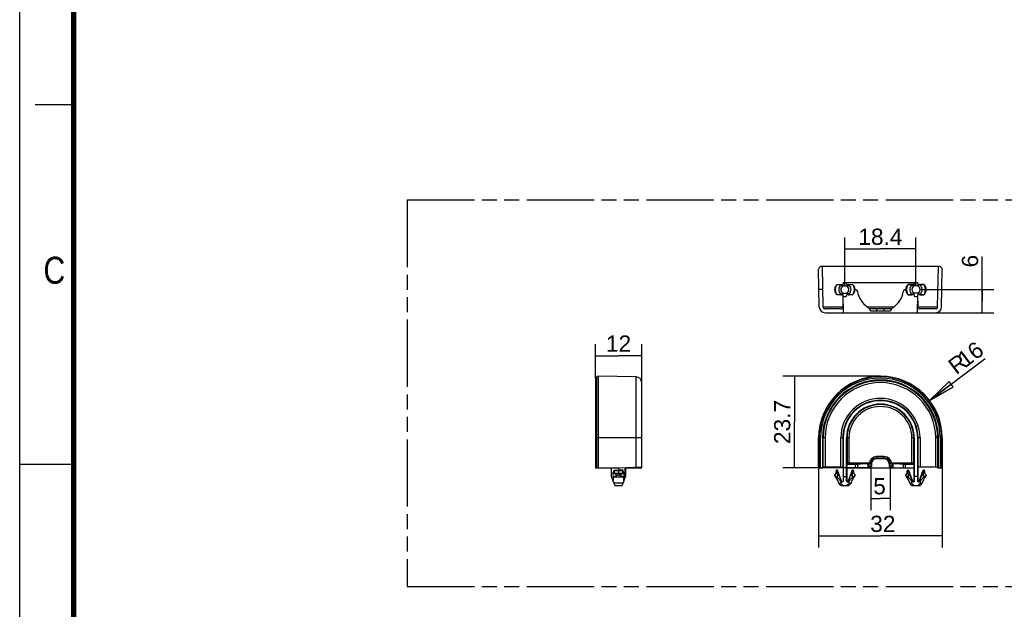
# Model space of a CAD drawing. Header units: millimetres. Extents: x 0 to 210, y 0 to 297.
# Tile 2 of 4: x 0 to 127, y 130 to 206. Entities that reach past the tile are written whole.
import ezdxf
from ezdxf.enums import TextEntityAlignment as Align

# ---------------------------------------------------------------- set-up
doc = ezdxf.new("R2010")
doc.units = ezdxf.units.MM
doc.header["$LTSCALE"] = 19.36
doc.linetypes.add('PHANTOM', pattern=[0.8, 0.45, -0.05, 0.1, -0.05, 0.1, -0.05])
doc.layers.get('0').update_dxf_attribs({"linetype": 'CONTINUOUS'})
doc.layers.add('DEFAULT_3', color=7, linetype='PHANTOM')
doc.layers.add('Z_DIM_2D', color=7, linetype='CONTINUOUS')
doc.styles.add('TEXTSTYLE_2', font='txt', dxfattribs={"width": 0.75})
doc.styles.add('TEXTSTYLE_3', font='helveticaneueltw1g-ltcn.otf')
doc.dimstyles.new('DIMSTYLE_1', dxfattribs={"dimtxt": 2.1, "dimasz": 3.5, "dimexe": 1.5, "dimexo": 0, "dimgap": 0.525, "dimtad": 1, "dimlfac": 2, "dimdsep": 46, "dimtxsty": 'TEXTSTYLE_3', "dimblk": '_FILLED', "dimblk1": '_FILLED', "dimblk2": '_FILLED', "dimcen": 0.09, "dimclrt": 5, "dimazin": 2, "dimtp": 0.1, "dimtm": 0.1, "dimtfac": 1, "dimtofl": 0, "dimtmove": 0, "dimatfit": 3, "dimldrblk": '_FILLED', "dimfxl": 0, "dimtolj": 1, "dimarcsym": 0})
doc.dimstyles.new('DIMSTYLE_2', dxfattribs={"dimtxt": 2.1, "dimasz": 3.5, "dimexe": 1.5, "dimexo": 0, "dimgap": 0.525, "dimtad": 1, "dimlfac": 2, "dimdsep": 46, "dimtxsty": 'TEXTSTYLE_3', "dimblk": '_FILLED', "dimblk1": '_FILLED', "dimblk2": '_FILLED', "dimcen": 0.09, "dimclrt": 5, "dimazin": 2, "dimtp": 0.2, "dimtm": 0.2, "dimtfac": 1, "dimtofl": 0, "dimtmove": 0, "dimatfit": 3, "dimldrblk": '_FILLED', "dimfxl": 0, "dimtolj": 1, "dimarcsym": 0})
doc.dimstyles.new('DIMSTYLE_3', dxfattribs={"dimtxt": 2.1, "dimasz": 3.5, "dimexe": 1.5, "dimexo": 0, "dimgap": 0.525, "dimtad": 1, "dimdec": 1, "dimlfac": 2, "dimdsep": 46, "dimtxsty": 'TEXTSTYLE_3', "dimblk": '_FILLED', "dimblk1": '_FILLED', "dimblk2": '_FILLED', "dimcen": 0.09, "dimclrt": 5, "dimazin": 2, "dimtp": 0.2, "dimtm": 0.2, "dimtfac": 1, "dimtdec": 1, "dimtofl": 0, "dimtmove": 0, "dimatfit": 3, "dimldrblk": '_FILLED', "dimfxl": 0, "dimtolj": 1, "dimarcsym": 0})
doc.dimstyles.new('DIMSTYLE_4', dxfattribs={"dimtxt": 2.1, "dimasz": 3.5, "dimexe": 1.5, "dimexo": 0, "dimgap": 0.525, "dimtad": 1, "dimdec": 1, "dimlfac": 2, "dimdsep": 46, "dimtxsty": 'TEXTSTYLE_3', "dimblk": '_FILLED', "dimblk1": '_FILLED', "dimblk2": '_FILLED', "dimcen": 0.09, "dimclrt": 5, "dimazin": 2, "dimtp": 0.2, "dimtm": 0.2, "dimtfac": 1, "dimtdec": 1, "dimtofl": 0, "dimtmove": 0, "dimatfit": 3, "dimldrblk": '_FILLED', "dimfxl": 0, "dimtolj": 1, "dimarcsym": 0})
doc.dimstyles.new('DIMSTYLE_5', dxfattribs={"dimtxt": 2.1, "dimasz": 3.5, "dimexe": 1.5, "dimexo": 0, "dimgap": 0.525, "dimtad": 1, "dimdec": 1, "dimlfac": 2, "dimdsep": 46, "dimtxsty": 'TEXTSTYLE_3', "dimblk": '_FILLED', "dimblk1": '_FILLED', "dimblk2": '_FILLED', "dimcen": 0.09, "dimclrt": 5, "dimazin": 2, "dimtp": 0.3, "dimtm": 0.3, "dimtfac": 1, "dimtdec": 1, "dimtofl": 0, "dimtmove": 0, "dimatfit": 3, "dimldrblk": '_FILLED', "dimfxl": 0, "dimtolj": 1, "dimarcsym": 0})

# ---------------------------------------------------------------- blocks, each defined once
blk = doc.blocks.new('*D3')
at = {"layer": 'Z_DIM_2D', "color": 2, "linetype": 'Continuous', "transparency": 16777216}
for p, q in [((124.56, 169.58), (124.56, 175.36)), ((116.51, 171.08), (126.06, 171.08)), ((124.56, 171.08), (124.56, 169.58)), ((124.56, 168.08), (124.56, 169.58)), ((118.55, 168.08), (126.06, 168.08))]:
    blk.add_line(p, q, dxfattribs=at)
at = {"layer": 'Z_DIM_2D', "color": 5, "linetype": 'Continuous', "transparency": 16777216, "style": 'TEXTSTYLE_3'}
blk.add_text('6', height=2.1, rotation=90, dxfattribs=at).set_placement((124.03, 173.95))
blk = doc.blocks.new('_FILLED')
at = {"color": 0, "linetype": 'ByBlock'}
blk.add_solid([(0, 0), (-1, 0.125), (-1, -0.125)], dxfattribs=at)
blk = doc.blocks.new('_NONE')
blk = doc.blocks.new('*D4')
at = {"layer": 'Z_DIM_2D', "color": 2, "linetype": 'Continuous', "transparency": 16777216}
for p, q in [((106.79, 171.56), (106.79, 177.84)), ((115.99, 171.56), (115.99, 177.84)), ((106.79, 176.34), (111.39, 176.34)), ((115.99, 176.34), (111.39, 176.34))]:
    blk.add_line(p, q, dxfattribs=at)
at = {"layer": 'Z_DIM_2D', "color": 5, "linetype": 'Continuous', "transparency": 16777216, "style": 'TEXTSTYLE_3'}
blk.add_text('18.4', height=2.1, dxfattribs=at).set_placement((111.39, 176.87), align=Align.CENTER)
blk = doc.blocks.new('_CLOSED')
at = {"color": 0, "linetype": 'ByBlock'}
for p, q in [((0, 0), (-1, 0.125)), ((-1, 0.125), (-1, -0.125)), ((-1, -0.125), (0, 0)), ((-1, 0), (0, 0))]:
    blk.add_line(p, q, dxfattribs=at)
blk = doc.blocks.new('*D5')
at = {"layer": 'Z_DIM_2D', "color": 2, "linetype": 'Continuous', "transparency": 16777216}
blk.add_line((117.75, 156.72), (124.94, 162.18), dxfattribs=at)
at = {"layer": 'Z_DIM_2D', "color": 2, "linetype": 'Continuous', "transparency": 16777216, "xscale": 3.5, "yscale": 3.5, "zscale": 3.5, "rotation": 217.2552090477}
blk.add_blockref('_CLOSED', (117.75, 156.72), dxfattribs=at)
at = {"layer": 'Z_DIM_2D', "color": 5, "linetype": 'Continuous', "transparency": 16777216, "style": 'TEXTSTYLE_3'}
for s, p in [('16', (122.37, 160.89)), ('R', (121.2, 160))]:
    blk.add_text(s, height=2.1, rotation=37.2552, dxfattribs=at).set_placement(p)
blk = doc.blocks.new('*D6')
at = {"layer": 'Z_DIM_2D', "color": 2, "linetype": 'Continuous', "transparency": 16777216}
for p, q in [((111.39, 159.87), (98.75, 159.87)), ((100.25, 159.87), (100.25, 153.95)), ((100.25, 148.03), (100.25, 153.95)), ((110.14, 148.03), (98.75, 148.03))]:
    blk.add_line(p, q, dxfattribs=at)
at = {"layer": 'Z_DIM_2D', "color": 5, "linetype": 'Continuous', "transparency": 16777216, "style": 'TEXTSTYLE_3'}
blk.add_text('23.7', height=2.1, rotation=90, dxfattribs=at).set_placement((99.73, 153.95), align=Align.CENTER)
blk = doc.blocks.new('*D7')
at = {"layer": 'Z_DIM_2D', "color": 2, "linetype": 'Continuous', "transparency": 16777216}
for p, q in [((74.5, 159.63), (74.5, 164.02)), ((80.5, 159.04), (80.5, 164.02)), ((74.5, 162.52), (77.5, 162.52)), ((80.5, 162.52), (77.5, 162.52))]:
    blk.add_line(p, q, dxfattribs=at)
at = {"layer": 'Z_DIM_2D', "color": 5, "linetype": 'Continuous', "transparency": 16777216, "style": 'TEXTSTYLE_3'}
blk.add_text('12', height=2.1, dxfattribs=at).set_placement((77.5, 163.05), align=Align.CENTER)
blk = doc.blocks.new('*D8')
at = {"layer": 'Z_DIM_2D', "color": 2, "linetype": 'Continuous', "transparency": 16777216}
for p, q in [((103.39, 148.03), (103.39, 137.7)), ((119.38, 148.03), (119.38, 137.7)), ((103.39, 139.2), (111.39, 139.2)), ((119.38, 139.2), (111.39, 139.2))]:
    blk.add_line(p, q, dxfattribs=at)
at = {"layer": 'Z_DIM_2D', "color": 5, "linetype": 'Continuous', "transparency": 16777216, "style": 'TEXTSTYLE_3'}
blk.add_text('32', height=2.1, dxfattribs=at).set_placement((111.7, 139.72), align=Align.CENTER)
blk = doc.blocks.new('*D9')
at = {"layer": 'Z_DIM_2D', "color": 2, "linetype": 'Continuous', "transparency": 16777216}
for p, q in [((110.14, 148.18), (110.14, 142.56)), ((112.64, 148.18), (112.64, 142.56)), ((110.14, 144.06), (111.39, 144.06)), ((112.64, 144.06), (111.39, 144.06))]:
    blk.add_line(p, q, dxfattribs=at)
at = {"layer": 'Z_DIM_2D', "color": 5, "linetype": 'Continuous', "transparency": 16777216, "style": 'TEXTSTYLE_3'}
blk.add_text('5', height=2.1, dxfattribs=at).set_placement((112.09, 144.59), align=Align.RIGHT)

msp = doc.modelspace()

# ---------------------------------------------------------------- linework, layer by layer
at = {"color": 2, "linetype": 'Continuous'}
for p, q in [((0, 0), (0, 297)), ((7, 195), (2, 195)), ((0, 148.5), (7, 148.5))]:
    msp.add_line(p, q, dxfattribs=at)
at = {"color": 7, "linetype": 'Continuous'}
for p, q in [((103.4782, 168.8215), (103.3925, 173.7297)), ((103.4642, 173.9093), (103.6363, 174.0845)), ((119.1383, 174.0845), (103.6363, 174.0845)), ((103.978, 168.8301), (103.8863, 174.0845)), ((118.7966, 168.8301), (118.8883, 174.0845)), ((119.1383, 174.0845), (119.3105, 173.9093)), ((119.2965, 168.8214), (119.3821, 173.7297)), ((103.9387, 171.0845), (103.4387, 171.0845)), ((105.7957, 171.7595), (106.0464, 171.7595)), ((106.2445, 171.7559), (106.344, 171.7554)), ((106.5655, 171.9845), (106.5618, 171.7688)), ((106.5637, 171.5595), (107.0109, 171.5595)), ((106.5655, 171.9845), (116.2091, 171.9845)), ((107.0129, 171.7688), (107.0091, 171.9845)), ((107.2306, 171.7554), (107.3301, 171.7559)), ((107.5283, 171.7595), (107.7789, 171.7595)), ((108.1726, 171.0845), (108.1123, 171.0845)), ((114.6623, 171.0845), (114.6021, 171.0845)), ((114.9957, 171.7595), (115.2464, 171.7595)), ((115.544, 171.7554), (115.4445, 171.7559)), ((115.7655, 171.9845), (115.7618, 171.7688)), ((116.2109, 171.5595), (115.7637, 171.5595)), ((116.2129, 171.7688), (116.2091, 171.9845)), ((116.5301, 171.7559), (116.4306, 171.7554)), ((116.7283, 171.7595), (116.9789, 171.7595)), ((118.836, 171.0845), (119.336, 171.0845)), ((106.0464, 170.4095), (105.7957, 170.4095)), ((106.2445, 170.413), (106.344, 170.4135)), ((106.5383, 170.4243), (106.5105, 168.8301)), ((106.6022, 168.0845), (106.5618, 170.4002)), ((106.5637, 170.6095), (107.0109, 170.6095)), ((107.0096, 170.2123), (107.0129, 170.4002)), ((107.2306, 170.4135), (107.3301, 170.413)), ((107.7789, 170.4095), (107.5283, 170.4095)), ((115.2464, 170.4095), (114.9957, 170.4095)), ((115.544, 170.4135), (115.4445, 170.413)), ((115.7618, 170.4002), (115.7651, 170.2123)), ((116.2109, 170.6095), (115.7637, 170.6095)), ((116.1725, 168.0845), (116.2129, 170.4002)), ((116.2642, 168.8301), (116.2363, 170.4247)), ((116.5301, 170.413), (116.4306, 170.4135)), ((116.9789, 170.4095), (116.7283, 170.4095)), ((106.2605, 168.5845), (104.228, 168.5845)), ((109.8788, 168.6822), (110.0507, 168.3845)), ((112.8394, 168.5845), (109.9353, 168.5845)), ((110.1373, 168.3345), (112.6373, 168.3345)), ((112.7239, 168.3845), (112.8964, 168.6832)), ((118.5467, 168.5845), (116.5141, 168.5845)), ((104.2281, 168.0845), (118.5466, 168.0845)), ((74.495, 159.6308), (74.6702, 159.8029)), ((74.495, 159.6308), (74.495, 148.0298)), ((79.7581, 159.7889), (74.8498, 159.8746)), ((80.495, 148.0298), (80.495, 159.039)), ((103.3925, 148.0298), (103.3925, 151.8798)), ((103.6363, 148.0298), (103.6363, 151.8798)), ((103.8863, 151.8798), (103.8863, 148.0298)), ((106.5655, 151.8798), (106.5655, 146.8975)), ((107.0091, 146.8975), (107.0091, 151.8798)), ((115.7655, 151.8798), (115.7655, 146.8975)), ((116.2091, 146.8975), (116.2091, 151.8798)), ((118.8883, 148.0298), (118.8883, 151.8798)), ((119.1383, 151.8798), (119.1383, 148.0298)), ((119.3821, 151.8798), (119.3821, 148.0298)), ((111.8873, 149.4819), (110.8873, 149.4819)), ((111.8873, 149.2798), (110.8873, 149.2798)), ((111.8873, 149.1798), (110.8873, 149.1798)), ((74.495, 148.0298), (77.495, 148.0298)), ((76.595, 146.8975), (76.595, 148.0298)), ((77.495, 148.0298), (80.495, 148.1345)), ((77.495, 148.0298), (77.495, 147.0914)), ((78.3671, 148.0298), (80.495, 148.0298)), ((78.3671, 146.8209), (78.3671, 148.0298)), ((78.395, 148.0298), (78.395, 146.8975)), ((103.3925, 148.0298), (103.9387, 148.0298)), ((103.978, 148.1085), (103.9387, 148.0298)), ((106.2605, 148.1171), (104.228, 148.1171)), ((106.5498, 148.0298), (106.5105, 148.1085)), ((106.5498, 148.0298), (106.5498, 146.3048)), ((107.0248, 148.6361), (107.0248, 146.3048)), ((107.0248, 148.0298), (115.7498, 148.0298)), ((107.1748, 148.4861), (108.1726, 148.4861)), ((109.9353, 148.5298), (109.9353, 148.6772)), ((110.2373, 148.1798), (110.0507, 148.1798)), ((110.1373, 148.5298), (110.1373, 148.1798)), ((110.2373, 148.5298), (110.2373, 148.1798)), ((112.5373, 148.5298), (112.5373, 148.1798)), ((112.7239, 148.1798), (112.5373, 148.1798)), ((112.6373, 148.1798), (112.6373, 148.5298)), ((112.8394, 148.5298), (112.8394, 148.6772)), ((114.6021, 148.4861), (115.5999, 148.4861)), ((115.7498, 146.3048), (115.7498, 148.6361)), ((116.2642, 148.1085), (116.2248, 148.0298)), ((116.2248, 148.0298), (116.2248, 146.3048)), ((118.5467, 148.1171), (116.5141, 148.1171)), ((118.7966, 148.1085), (118.836, 148.0298)), ((118.836, 148.0298), (119.3821, 148.0298)), ((76.8221, 146.2736), (76.595, 146.8975)), ((76.82, 147.3864), (76.9415, 147.7202)), ((76.82, 147.0864), (76.82, 147.3864)), ((76.9359, 147.6298), (76.9359, 147.3262)), ((76.9359, 147.3262), (77.495, 147.3298)), ((76.9415, 147.7201), (77.495, 147.7298)), ((78.0485, 147.7201), (77.495, 147.7298)), ((77.495, 147.3298), (78.0541, 147.3262)), ((78.17, 147.3864), (78.0485, 147.7202)), ((78.0541, 147.3262), (78.0541, 147.6298)), ((78.17, 147.3864), (78.17, 147.0864)), ((78.1733, 146.2884), (78.3953, 146.8982)), ((105.6623, 147.3298), (105.4623, 147.0914)), ((105.4623, 147.0914), (105.4623, 147.0798)), ((105.6623, 147.6298), (105.6623, 147.3298)), ((105.6721, 147.3262), (105.6623, 147.3298)), ((105.6721, 147.3262), (105.6721, 147.6298)), ((105.7957, 147.3864), (105.7957, 147.0864)), ((105.9372, 147.3864), (105.7957, 147.3864)), ((105.7957, 147.0864), (106.0464, 147.0864)), ((105.8283, 147.6912), (105.8369, 147.6964)), ((105.9372, 147.3864), (105.8283, 147.6912)), ((106.3559, 146.2706), (105.8369, 147.6964)), ((105.9372, 147.3864), (106.0464, 147.0864)), ((106.2071, 146.6456), (106.0464, 147.0864)), ((106.3443, 146.2682), (106.2071, 146.6456)), ((106.5655, 146.8975), (106.5618, 146.3048)), ((106.5655, 146.8975), (107.0091, 146.8975)), ((107.0129, 146.3048), (107.0091, 146.8975)), ((107.7378, 147.6964), (107.2188, 146.2706)), ((107.2304, 146.2682), (107.3676, 146.6456)), ((107.3676, 146.6456), (107.5283, 147.0864)), ((107.5283, 147.0864), (107.6374, 147.3864)), ((107.5283, 147.0864), (107.7789, 147.0864)), ((107.6374, 147.3864), (107.7463, 147.6912)), ((107.7789, 147.3864), (107.6374, 147.3864)), ((107.7463, 147.6912), (107.7378, 147.6964)), ((107.7789, 147.0864), (107.7789, 147.3864)), ((107.9026, 147.6298), (107.9026, 147.3262)), ((107.9026, 147.3262), (107.9123, 147.3298)), ((107.9123, 147.3298), (107.9123, 147.6298)), ((108.1123, 147.0914), (107.9123, 147.3298)), ((108.1123, 147.0914), (108.1123, 147.0798)), ((114.6623, 147.0914), (114.8623, 147.3298)), ((114.6623, 147.0798), (114.6623, 147.0914)), ((114.8623, 147.3298), (114.8623, 147.6298)), ((114.8721, 147.3262), (114.8623, 147.3298)), ((114.8721, 147.3262), (114.8721, 147.6298)), ((114.9957, 147.3864), (115.1372, 147.3864)), ((114.9957, 147.3864), (114.9957, 147.0864)), ((114.9957, 147.0864), (115.2464, 147.0864)), ((115.0283, 147.6912), (115.0369, 147.6964)), ((115.1372, 147.3864), (115.0283, 147.6912)), ((115.0369, 147.6964), (115.5559, 146.2706)), ((115.1372, 147.3864), (115.2464, 147.0864)), ((115.4071, 146.6456), (115.2464, 147.0864)), ((115.5443, 146.2682), (115.4071, 146.6456)), ((115.7655, 146.8975), (115.7618, 146.3048)), ((116.2091, 146.8975), (115.7655, 146.8975)), ((116.2129, 146.3048), (116.2091, 146.8975)), ((116.4188, 146.2706), (116.9378, 147.6964)), ((116.4304, 146.2682), (116.5676, 146.6456)), ((116.5676, 146.6456), (116.7283, 147.0864)), ((116.7283, 147.0864), (116.8374, 147.3864)), ((116.7283, 147.0864), (116.9789, 147.0864)), ((116.8374, 147.3864), (116.9463, 147.6912)), ((116.8374, 147.3864), (116.9789, 147.3864)), ((116.9463, 147.6912), (116.9378, 147.6964)), ((116.9789, 147.0864), (116.9789, 147.3864)), ((117.1026, 147.6298), (117.1026, 147.3262)), ((117.1026, 147.3262), (117.1123, 147.3298)), ((117.1123, 147.6298), (117.1123, 147.3298)), ((117.1123, 147.3298), (117.3123, 147.0914)), ((117.3123, 147.0798), (117.3123, 147.0914)), ((76.8235, 146.2696), (77.02, 145.7298)), ((78.0792, 146.0299), (76.9108, 146.0299)), ((77.02, 145.7298), (77.97, 145.7298)), ((77.97, 145.7298), (78.1665, 146.2696)), ((106.2623, 145.7298), (105.9873, 146.0299)), ((106.2408, 146.0299), (105.9873, 146.0299)), ((106.2445, 146.2696), (106.344, 146.2682)), ((106.2623, 145.7298), (107.3123, 145.7298)), ((106.3443, 146.2682), (106.3559, 146.2706)), ((107.2304, 146.2682), (107.2188, 146.2706)), ((107.2306, 146.2682), (107.3301, 146.2696)), ((107.3123, 145.7298), (107.5873, 146.0299)), ((107.5873, 146.0299), (107.3338, 146.0299)), ((115.4408, 146.0299), (115.1873, 146.0299)), ((115.4623, 145.7298), (115.1873, 146.0299)), ((115.544, 146.2682), (115.4445, 146.2696)), ((115.4623, 145.7298), (116.5123, 145.7298)), ((115.5443, 146.2682), (115.5559, 146.2706)), ((116.4304, 146.2682), (116.4188, 146.2706)), ((116.5301, 146.2696), (116.4306, 146.2682)), ((116.5123, 145.7298), (116.7873, 146.0299)), ((116.7873, 146.0299), (116.5338, 146.0299))]:
    msp.add_line(p, q, dxfattribs=at)
at = {"color": 9, "linetype": 'Continuous'}
for p, q in [((103.978, 168.8301), (106.5105, 168.8301)), ((109.7088, 168.8301), (113.0661, 168.8301)), ((110.8873, 168.5845), (110.8873, 168.3345)), ((111.8873, 168.3345), (111.8873, 168.5845)), ((116.2642, 168.8301), (118.7962, 168.8301)), ((74.6702, 148.0298), (74.6702, 159.8029)), ((74.8498, 159.8746), (74.8498, 148.0298)), ((79.7581, 148.1088), (79.7581, 159.7889)), ((80.495, 151.8798), (74.495, 151.8798)), ((103.6363, 151.8798), (103.3925, 151.8798)), ((103.4642, 151.8798), (103.4642, 148.0298)), ((104.228, 151.8798), (103.8863, 151.8798)), ((103.978, 148.1085), (103.978, 151.8798)), ((104.228, 151.8798), (104.228, 148.1171)), ((106.2605, 148.1171), (106.2605, 151.8798)), ((106.5655, 151.8798), (106.2605, 151.8798)), ((106.5105, 151.8798), (106.5105, 148.1085)), ((107.3141, 151.8798), (107.0091, 151.8798)), ((107.0642, 151.8798), (107.0642, 148.6755)), ((107.3141, 151.8798), (107.3141, 148.5272)), ((115.7655, 151.8798), (115.4605, 151.8798)), ((115.4605, 148.5272), (115.4605, 151.8798)), ((115.7105, 148.6755), (115.7105, 151.8798)), ((116.5141, 151.8798), (116.2091, 151.8798)), ((116.2642, 148.1085), (116.2642, 151.8798)), ((116.5141, 151.8798), (116.5141, 148.1171)), ((118.8883, 151.8798), (118.5467, 151.8798)), ((118.5467, 148.1171), (118.5467, 151.8798)), ((118.7966, 151.8798), (118.7966, 148.1085)), ((119.3821, 151.8798), (119.1383, 151.8798)), ((119.3105, 148.0298), (119.3105, 151.8798)), ((110.8873, 149.4819), (110.8873, 149.1798)), ((111.8873, 149.1798), (111.8873, 149.4819)), ((107.0642, 148.6755), (107.0248, 148.6361)), ((107.1748, 148.4861), (107.2142, 148.5255)), ((107.3141, 148.6772), (109.9353, 148.6772)), ((109.8412, 148.5272), (107.3141, 148.5272)), ((108.1726, 148.0298), (108.1726, 148.4861)), ((108.4198, 148.4899), (108.4198, 148.0298)), ((109.795, 148.0298), (109.795, 148.5266)), ((109.8788, 148.5366), (109.8788, 148.0298)), ((110.2373, 148.5298), (109.9353, 148.5298)), ((110.0507, 148.0298), (110.0507, 148.1798)), ((110.1373, 148.1798), (110.1373, 148.0298)), ((112.8394, 148.5298), (112.5373, 148.5298)), ((112.6373, 148.0298), (112.6373, 148.1798)), ((112.7239, 148.1798), (112.7239, 148.0298)), ((112.8394, 148.6772), (115.4605, 148.6772)), ((112.8958, 148.0298), (112.8958, 148.5366)), ((115.4605, 148.5272), (112.9334, 148.5272)), ((112.9797, 148.5266), (112.9797, 148.0298)), ((114.3548, 148.0298), (114.3548, 148.4899)), ((114.6021, 148.4861), (114.6021, 148.0298)), ((115.5605, 148.5255), (115.5999, 148.4861)), ((115.7498, 148.6361), (115.7105, 148.6755)), ((76.9085, 146.8685), (78.0815, 146.8685)), ((78.0541, 147.6298), (76.9359, 147.6298)), ((105.6971, 146.8685), (105.5494, 146.8685)), ((105.6721, 147.6298), (105.6623, 147.6298)), ((108.0253, 146.8685), (107.8775, 146.8685)), ((107.9123, 147.6298), (107.9026, 147.6298)), ((114.7494, 146.8685), (114.8971, 146.8685)), ((114.8721, 147.6298), (114.8623, 147.6298)), ((117.0775, 146.8685), (117.2253, 146.8685)), ((117.1123, 147.6298), (117.1026, 147.6298)), ((76.8107, 146.3048), (76.8235, 146.3048)), ((78.1665, 146.3048), (78.1793, 146.3048)), ((106.5498, 146.3048), (106.5618, 146.3048)), ((107.0129, 146.3048), (107.0248, 146.3048)), ((115.7498, 146.3048), (115.7618, 146.3048)), ((116.2129, 146.3048), (116.2248, 146.3048))]:
    msp.add_line(p, q, dxfattribs=at)
at = {"color": 7, "linetype": 'Continuous', "const_width": 0.7}
msp.add_lwpolyline([(7, 7), (7, 290)], dxfattribs=at)
at = {"color": 7, "linetype": 'Continuous'}
for centre, radius, start, end in [((103.6425, 173.7341), 0.25, 135.5, 181), ((119.1322, 173.7341), 0.25, 359, 44.5), ((106.3123, 171.0845), 0.85, 127.428006, 232.571994), ((106.7873, 171.0845), 0.8, 133.089389, 226.910611), ((106.2086, 172.7621), 1.0157, 260.812534, 265.647573), ((106.7873, 171.0845), 0.525, 115.208765, 244.791235), ((106.7873, 171.0845), 0.525, 295.208765, 64.791235), ((107.5205, 174.1073), 2.3591, 265.371425, 266.438767), ((106.7873, 171.0845), 0.8, 313.089389, 46.910611), ((107.554, 174.6539), 2.9067, 266.448268, 268.236633), ((107.3656, 172.7666), 1.0202, 274.360153, 279.17503), ((107.2623, 171.0845), 0.85, 307.428006, 52.571994), ((108.1726, 170.8345), 0.25, 8.442918, 90), ((111.3873, 171.3116), 3, 188.442918, 237.86795), ((111.3873, 171.3116), 3, 302.057926, 351.557082), ((114.6021, 170.8345), 0.25, 90, 171.557082), ((115.5123, 171.0845), 0.85, 127.428006, 232.571994), ((115.9873, 171.0845), 0.8, 133.089389, 226.910611), ((115.4086, 172.7621), 1.0157, 260.812536, 265.647338), ((115.9873, 171.0845), 0.525, 115.208765, 244.791235), ((115.9873, 171.0845), 0.525, 295.208765, 64.791235), ((116.7188, 174.084), 2.3357, 265.367789, 266.297367), ((115.9873, 171.0845), 0.8, 313.089389, 46.910611), ((116.76, 174.7778), 3.0307, 266.366289, 268.186627), ((116.5656, 172.7666), 1.0202, 274.359823, 279.175034), ((116.4623, 171.0845), 0.85, 307.428006, 52.571994), ((106.2091, 169.3991), 1.0234, 94.333221, 99.147194), ((106.7873, 171.0845), 0.9, 255.701447, 284.298553), ((107.3657, 169.4033), 1.0192, 80.825002, 85.646236), ((115.4091, 169.3991), 1.0234, 94.332901, 99.147194), ((115.9873, 171.0845), 0.9, 255.701447, 284.298553), ((116.5657, 169.4033), 1.0192, 80.825001, 85.645934), ((104.2281, 168.8345), 0.75, 181, 270), ((104.228, 168.8345), 0.25, 181, 270), ((106.2605, 168.8345), 0.25, 270, 359), ((109.6623, 168.5572), 0.25, 30, 57.942074), ((110.1373, 168.4345), 0.1, 210, 270), ((112.6373, 168.4345), 0.1, 270, 330), ((113.1124, 168.5572), 0.25, 122.057926, 150), ((116.5141, 168.8345), 0.25, 181, 270), ((118.5466, 168.8345), 0.75, 270, 359), ((118.5467, 168.8345), 0.25, 270, 359), ((74.8454, 159.6246), 0.25, 89, 134.5), ((79.745, 159.039), 0.75, 0, 89), ((111.3873, 151.8798), 7.9948, 0, 180), ((111.3873, 151.8798), 7.751, 0, 180), ((111.3873, 151.8798), 7.501, 0, 180), ((111.3873, 151.8798), 4.8218, 0, 180), ((111.3873, 151.8798), 4.3782, 0, 180), ((110.8873, 148.5298), 0.9521, 90, 180), ((110.8873, 148.5298), 0.75, 90, 180), ((110.8873, 148.5298), 0.65, 90, 180), ((111.8873, 148.5298), 0.9521, 0, 90), ((111.8873, 148.5298), 0.75, 0, 90), ((111.8873, 148.5298), 0.65, 0, 90), ((69.333, 146.6456), 7.5, 357.12641, 3.369273), ((85.657, 146.6456), 7.5, 176.630727, 182.87359), ((105.7623, 147.0798), 0.3, 180, 224.772985), ((104.4135, 145.7416), 1.6, 10.379918, 44.772985), ((105.7623, 147.6298), 0.1, 41.77931, 180), ((105.7606, 147.6298), 0.0885, 151.595645, 179.990208), ((104.5915, 144.0082), 3.0665, 67.152035, 68.865956), ((111.3607, 146.6608), 5.5812, 175.627204, 178.220223), ((104.2054, 145.0979), 2.3454, 41.291974, 47.757082), ((109.1611, 145.7416), 1.6, 135.227015, 169.620082), ((109.3692, 145.0979), 2.3454, 132.242918, 138.708026), ((107.8123, 147.6298), 0.1, 0, 138.22069), ((102.2139, 146.6608), 5.5812, 1.779777, 4.372796), ((108.9689, 144.0436), 3.0284, 111.12326, 112.85875), ((107.814, 147.6298), 0.0885, 0.008637, 28.40551), ((107.8123, 147.0798), 0.3, 315.227015, 360), ((114.9623, 147.0798), 0.3, 180, 224.772985), ((113.6135, 145.7416), 1.6, 10.379918, 44.772985), ((114.9623, 147.6298), 0.1, 41.77931, 180), ((114.9606, 147.6298), 0.0885, 151.593515, 179.992338), ((113.7823, 143.9855), 3.091, 67.158818, 68.859172), ((120.5607, 146.6608), 5.5812, 175.627204, 178.220223), ((113.4054, 145.0979), 2.3454, 41.291974, 47.757082), ((118.3611, 145.7416), 1.6, 135.227015, 169.620082), ((118.5692, 145.0979), 2.3454, 132.242918, 138.708026), ((117.0123, 147.6298), 0.1, 0, 138.22069), ((111.4139, 146.6608), 5.5812, 1.779777, 4.372796), ((118.1581, 144.0704), 2.9994, 111.114874, 112.867136), ((117.014, 147.6298), 0.0885, 0.009415, 28.404732), ((117.0123, 147.0798), 0.3, 315.227015, 360), ((106.4497, 146.3057), 0.1121, 199.526425, 359.556724), ((106.4498, 146.3048), 0.1, 200, 360), ((107.1249, 146.3057), 0.1121, 180.442926, 340.473956), ((107.1248, 146.3048), 0.1, 180, 340), ((115.6498, 146.3048), 0.1, 200, 360), ((116.3248, 146.3048), 0.1, 180, 340)]:
    msp.add_arc(centre, radius, start, end, dxfattribs=at)
at = {"color": 9, "linetype": 'Continuous'}
for centre, radius, start, end in [((106.7873, 171.0845), 1.238, 151.719718, 208.280282), ((106.7873, 171.0845), 1.238, 331.719718, 28.280282), ((115.9873, 171.0845), 1.238, 151.719718, 208.280282), ((115.9873, 171.0845), 1.238, 331.719718, 28.280282), ((111.3873, 151.8798), 7.9232, 359.999999, 180), ((111.3873, 151.8798), 7.4093, 0, 180), ((111.3873, 151.8798), 7.1593, 0, 180), ((111.3873, 151.8798), 5.1268, 0, 180), ((111.3873, 151.8798), 4.8769, 0, 180), ((111.3873, 151.8798), 4.3231, 0, 180), ((111.3873, 151.8798), 4.0732, 0, 180), ((107.2142, 148.6755), 0.15, 180.000922, 269.999078), ((115.5605, 148.6755), 0.15, 270.001246, 359.998754)]:
    msp.add_arc(centre, radius, start, end, dxfattribs=at)
at = {"color": 7, "linetype": 'Continuous'}
for centre, major_axis, ratio, start_param, end_param in [((104.228, 148.1084), (0.25, 0), 0.03492077, 1.57079633, 3.12413936), ((106.2605, 148.1084), (0.25, 0), 0.03492077, 0.01745329, 1.57079633), ((107.1749, 148.6362), (-0.1061, -0.1061), 0.99969546, -0.78524587, 0.78524587), ((108.1726, 148.4905), (0.25, 0), 0.01745506, -1.57079633, -0.14735671), ((111.3873, 148.4822), (3, 0), 0.01745506, 2.13031268, 2.99423594), ((109.6623, 148.5303), (0.25, 0), 0.01745506, -1.01127997, -0.77325921), ((109.8487, 148.6772), (0, 0.15), 0.57735027, -2.78590185, -1.57079633), ((112.926, 148.6772), (0, 0.15), 0.57735027, -4.71238898, -3.49728345), ((113.1124, 148.5303), (0.25, 0), 0.01745506, -2.36833344, -2.13031268), ((111.3873, 148.4822), (3, 0), 0.01745506, 0.14735671, 1.01127997), ((114.6021, 148.4905), (0.25, 0), 0.01745506, -2.99423594, -1.57079633), ((115.5998, 148.6362), (-0.1061, 0.1061), 0.99969546, 2.35634678, 3.92683852), ((116.5141, 148.1084), (0.25, 0), 0.03492077, 1.57079633, 3.12413936), ((118.5467, 148.1084), (0.25, 0), 0.03492077, 0.01745329, 1.57079633), ((77.495, 148.1044), (0.065, 1.0118), 0.83763601, -3.78290371, -3.06505814), ((77.495, 148.1044), (-0.065, 1.0118), 0.83763601, -3.21812717, -2.5002816), ((106.3123, 148.1044), (0.8499, 1.0132), 0.01121789, 3.12822041, 3.84606599), ((105.7623, 147.6304), (0, 0.0898), 0.99997982, -0.82578449, 1.0898432), ((106.3123, 149.2409), (0, 2.3354), 0.36397023, -3.97568267, -3.79483458), ((107.8123, 147.6304), (0, 0.0898), 0.99997982, -1.0898432, 0.82578449), ((107.2623, 149.2409), (0, 2.3354), 0.36397023, -2.48835072, -2.30750263), ((107.2623, 148.1044), (-0.8499, 1.0132), 0.01121789, -3.84606599, -3.12822041), ((115.5123, 148.1044), (0.8499, 1.0132), 0.01121789, -3.1549649, -2.43711932), ((114.9623, 147.6304), (0, 0.0898), 0.99997982, -0.82578449, 1.0898432), ((115.5123, 149.2409), (0, 2.3354), 0.36397023, -3.97568267, -3.79483458), ((117.0123, 147.6304), (0, 0.0898), 0.99997982, -1.0898432, 0.82578449), ((116.4623, 149.2409), (0, 2.3354), 0.36397023, -2.48835072, -2.30750263), ((116.4623, 148.1044), (-0.8499, 1.0132), 0.01121789, -3.84606599, -3.12822041)]:
    msp.add_ellipse(centre, major_axis=major_axis, ratio=ratio, start_param=start_param, end_param=end_param, dxfattribs=at)
for points, knots in [([(105.7822, 171.7489), (105.7983, 171.7485), (105.8601, 171.7472), (105.9219, 171.7465), (105.9677, 171.7465)], [0, 0, 0, 0, 0.26078872, 1, 1, 1, 1]), ([(105.9677, 171.7465), (105.9801, 171.7465), (106.0278, 171.7467), (106.0755, 171.7475), (106.1107, 171.7486)], [0, 0, 0, 0, 0.26008141, 1, 1, 1, 1]), ([(106.1107, 171.7486), (106.1224, 171.749), (106.167, 171.7506), (106.2116, 171.7533), (106.2445, 171.7559)], [0, 0, 0, 0, 0.26119714, 1, 1, 1, 1]), ([(106.2445, 171.7559), (106.2506, 171.735), (106.251, 171.7041), (106.2432, 171.6758), (106.2408, 171.6687)], [0, 0, 0, 0, 0.74413464, 1, 1, 1, 1]), ([(106.2408, 171.6687), (106.2663, 171.659), (106.3726, 171.619), (106.4802, 171.5815), (106.5637, 171.5595)], [0, 0, 0, 0, 0.23977613, 1, 1, 1, 1]), ([(106.344, 171.7554), (106.3492, 171.7501), (106.3653, 171.7413), (106.3943, 171.7327), (106.4303, 171.7281), (106.4686, 171.7279), (106.5052, 171.7329), (106.537, 171.7415), (106.5616, 171.7567), (106.5618, 171.7688)], [0, 0, 0, 0, 0.09529094, 0.2262463, 0.38548352, 0.55542006, 0.71498447, 0.84666112, 1, 1, 1, 1]), ([(107.0109, 171.5595), (107.04, 171.5671), (107.149, 171.5994), (107.2557, 171.6388), (107.3338, 171.6687)], [0, 0, 0, 0, 0.26417705, 1, 1, 1, 1]), ([(107.0129, 171.7688), (107.0131, 171.7567), (107.0377, 171.7415), (107.0695, 171.7329), (107.1061, 171.7279), (107.1443, 171.7281), (107.1804, 171.7327), (107.2094, 171.7413), (107.2254, 171.7501), (107.2306, 171.7554)], [0, 0, 0, 0, 0.15334022, 0.28501963, 0.44458256, 0.61452182, 0.77375575, 0.90470987, 1, 1, 1, 1]), ([(107.3338, 171.6687), (107.3315, 171.6758), (107.3237, 171.7041), (107.324, 171.735), (107.3301, 171.7559)], [0, 0, 0, 0, 0.25586536, 1, 1, 1, 1]), ([(107.4646, 171.7486), (107.476, 171.7482), (107.5235, 171.7469), (107.5709, 171.7465), (107.607, 171.7465)], [0, 0, 0, 0, 0.240046, 1, 1, 1, 1]), ([(107.607, 171.7465), (107.6218, 171.7465), (107.6836, 171.7467), (107.7455, 171.7478), (107.7925, 171.7489)], [0, 0, 0, 0, 0.23921565, 1, 1, 1, 1]), ([(115.1677, 171.7465), (115.1529, 171.7465), (115.091, 171.7467), (115.0292, 171.7478), (114.9822, 171.7489)], [0, 0, 0, 0, 0.23919848, 1, 1, 1, 1]), ([(115.31, 171.7486), (115.2986, 171.7482), (115.2512, 171.7469), (115.2037, 171.7465), (115.1677, 171.7465)], [0, 0, 0, 0, 0.24009138, 1, 1, 1, 1]), ([(115.4445, 171.7559), (115.4338, 171.7551), (115.3891, 171.7518), (115.3442, 171.7497), (115.31, 171.7486)], [0, 0, 0, 0, 0.23884532, 1, 1, 1, 1]), ([(115.4408, 171.6687), (115.4432, 171.6758), (115.451, 171.7041), (115.4506, 171.735), (115.4445, 171.7559)], [0, 0, 0, 0, 0.25586667, 1, 1, 1, 1]), ([(115.7637, 171.5595), (115.7347, 171.5671), (115.6257, 171.5994), (115.5189, 171.6388), (115.4408, 171.6687)], [0, 0, 0, 0, 0.2641773, 1, 1, 1, 1]), ([(115.7618, 171.7688), (115.7616, 171.7567), (115.737, 171.7415), (115.7052, 171.7328), (115.6685, 171.728), (115.6302, 171.7281), (115.5942, 171.7328), (115.5652, 171.7412), (115.5492, 171.7501), (115.544, 171.7554)], [0, 0, 0, 0, 0.15331625, 0.28501307, 0.4449743, 0.61517391, 0.7740165, 0.90542227, 1, 1, 1, 1]), ([(116.5338, 171.6687), (116.5084, 171.659), (116.402, 171.619), (116.2945, 171.5815), (116.2109, 171.5595)], [0, 0, 0, 0, 0.23977214, 1, 1, 1, 1]), ([(116.4306, 171.7554), (116.4255, 171.7501), (116.4095, 171.7412), (116.3804, 171.7327), (116.3443, 171.7281), (116.3061, 171.728), (116.2694, 171.7328), (116.2376, 171.7415), (116.2131, 171.7567), (116.2129, 171.7688)], [0, 0, 0, 0, 0.09468209, 0.22631204, 0.38542473, 0.55547787, 0.71548246, 0.84693029, 1, 1, 1, 1]), ([(116.5301, 171.7559), (116.524, 171.735), (116.5237, 171.7041), (116.5315, 171.6758), (116.5338, 171.6687)], [0, 0, 0, 0, 0.74413332, 1, 1, 1, 1]), ([(116.807, 171.7465), (116.7946, 171.7465), (116.747, 171.7467), (116.6993, 171.7475), (116.6641, 171.7486)], [0, 0, 0, 0, 0.26004762, 1, 1, 1, 1]), ([(116.9925, 171.7489), (116.9764, 171.7485), (116.9145, 171.7472), (116.8527, 171.7465), (116.807, 171.7465)], [0, 0, 0, 0, 0.2608016, 1, 1, 1, 1]), ([(105.9677, 170.4224), (105.9529, 170.4224), (105.891, 170.4222), (105.8292, 170.4211), (105.7822, 170.4201)], [0, 0, 0, 0, 0.23921568, 1, 1, 1, 1]), ([(106.11, 170.4203), (106.0986, 170.4207), (106.0512, 170.422), (106.0037, 170.4224), (105.9677, 170.4224)], [0, 0, 0, 0, 0.24005049, 1, 1, 1, 1]), ([(106.2445, 170.413), (106.2338, 170.4139), (106.189, 170.4172), (106.1442, 170.4193), (106.11, 170.4203)], [0, 0, 0, 0, 0.23886313, 1, 1, 1, 1]), ([(106.5637, 170.6095), (106.5347, 170.6018), (106.4257, 170.5695), (106.3189, 170.5301), (106.2408, 170.5002)], [0, 0, 0, 0, 0.26417705, 1, 1, 1, 1]), ([(106.2408, 170.5002), (106.2432, 170.4931), (106.251, 170.4649), (106.2506, 170.434), (106.2445, 170.413)], [0, 0, 0, 0, 0.25586536, 1, 1, 1, 1]), ([(106.344, 170.4135), (106.3492, 170.4188), (106.3652, 170.4277), (106.3942, 170.4362), (106.4303, 170.4409), (106.4686, 170.4409), (106.5053, 170.4361), (106.537, 170.4274), (106.5616, 170.4122), (106.5618, 170.4002)], [0, 0, 0, 0, 0.09468209, 0.22631204, 0.38542473, 0.55547787, 0.71548246, 0.84693029, 1, 1, 1, 1]), ([(107.3338, 170.5002), (107.3084, 170.51), (107.202, 170.5499), (107.0945, 170.5874), (107.0109, 170.6095)], [0, 0, 0, 0, 0.23977613, 1, 1, 1, 1]), ([(107.0129, 170.4002), (107.0131, 170.4122), (107.0377, 170.4274), (107.0695, 170.4361), (107.1062, 170.4409), (107.1445, 170.4409), (107.1805, 170.4362), (107.2095, 170.4277), (107.2255, 170.4188), (107.2306, 170.4135)], [0, 0, 0, 0, 0.15331625, 0.28501307, 0.4449743, 0.61517391, 0.7740165, 0.90542227, 1, 1, 1, 1]), ([(107.3301, 170.413), (107.324, 170.434), (107.3237, 170.4649), (107.3315, 170.4931), (107.3338, 170.5002)], [0, 0, 0, 0, 0.74413464, 1, 1, 1, 1]), ([(107.4638, 170.4203), (107.4522, 170.4199), (107.4076, 170.4183), (107.363, 170.4157), (107.3301, 170.413)], [0, 0, 0, 0, 0.26118931, 1, 1, 1, 1]), ([(107.607, 170.4224), (107.5946, 170.4224), (107.5469, 170.4223), (107.4991, 170.4215), (107.4638, 170.4203)], [0, 0, 0, 0, 0.26008883, 1, 1, 1, 1]), ([(107.7925, 170.4201), (107.7764, 170.4204), (107.7145, 170.4217), (107.6527, 170.4224), (107.607, 170.4224)], [0, 0, 0, 0, 0.26078864, 1, 1, 1, 1]), ([(114.9822, 170.4201), (114.9983, 170.4204), (115.0601, 170.4217), (115.1219, 170.4224), (115.1677, 170.4224)], [0, 0, 0, 0, 0.26080109, 1, 1, 1, 1]), ([(115.1677, 170.4224), (115.18, 170.4224), (115.2277, 170.4223), (115.2753, 170.4215), (115.3105, 170.4203)], [0, 0, 0, 0, 0.26004666, 1, 1, 1, 1]), ([(115.3105, 170.4203), (115.3222, 170.42), (115.3669, 170.4183), (115.4116, 170.4157), (115.4445, 170.413)], [0, 0, 0, 0, 0.26126125, 1, 1, 1, 1]), ([(115.4408, 170.5002), (115.4663, 170.51), (115.5726, 170.5499), (115.6802, 170.5874), (115.7637, 170.6095)], [0, 0, 0, 0, 0.23977214, 1, 1, 1, 1]), ([(115.4445, 170.413), (115.4506, 170.434), (115.451, 170.4649), (115.4432, 170.4931), (115.4408, 170.5002)], [0, 0, 0, 0, 0.74413332, 1, 1, 1, 1]), ([(115.7618, 170.4002), (115.7616, 170.4122), (115.737, 170.4274), (115.7052, 170.4361), (115.6686, 170.441), (115.6303, 170.4408), (115.5943, 170.4363), (115.5653, 170.4276), (115.5492, 170.4189), (115.544, 170.4135)], [0, 0, 0, 0, 0.15334022, 0.28501963, 0.44458256, 0.61452182, 0.77375575, 0.90470987, 1, 1, 1, 1]), ([(116.2109, 170.6095), (116.24, 170.6018), (116.349, 170.5695), (116.4557, 170.5301), (116.5338, 170.5002)], [0, 0, 0, 0, 0.2641773, 1, 1, 1, 1]), ([(116.4306, 170.4135), (116.4254, 170.4189), (116.4094, 170.4276), (116.3804, 170.4363), (116.3443, 170.4408), (116.3061, 170.441), (116.2695, 170.4361), (116.2377, 170.4274), (116.2131, 170.4122), (116.2129, 170.4002)], [0, 0, 0, 0, 0.09529094, 0.2262463, 0.38548352, 0.55542006, 0.71498447, 0.84666112, 1, 1, 1, 1]), ([(116.5338, 170.5002), (116.5315, 170.4931), (116.5237, 170.4649), (116.524, 170.434), (116.5301, 170.413)], [0, 0, 0, 0, 0.25586667, 1, 1, 1, 1]), ([(116.5301, 170.413), (116.5408, 170.4139), (116.5856, 170.4172), (116.6305, 170.4193), (116.6647, 170.4203)], [0, 0, 0, 0, 0.23884072, 1, 1, 1, 1]), ([(116.6647, 170.4203), (116.6761, 170.4207), (116.7235, 170.422), (116.771, 170.4224), (116.807, 170.4224)], [0, 0, 0, 0, 0.24009519, 1, 1, 1, 1]), ([(116.807, 170.4224), (116.8218, 170.4224), (116.8836, 170.4222), (116.9455, 170.4211), (116.9925, 170.4201)], [0, 0, 0, 0, 0.2391992, 1, 1, 1, 1]), ([(109.8412, 148.5272), (109.8448, 148.5273), (109.8577, 148.528), (109.8709, 148.5315), (109.8788, 148.5366)], [0, 0, 0, 0, 0.27453372, 1, 1, 1, 1]), ([(112.8958, 148.5366), (112.8984, 148.5349), (112.9101, 148.529), (112.9234, 148.5274), (112.9334, 148.5272)], [0, 0, 0, 0, 0.23169868, 1, 1, 1, 1]), ([(76.9085, 146.8685), (76.9015, 146.8659), (76.8751, 146.8558), (76.8492, 146.844), (76.8306, 146.8341)], [0, 0, 0, 0, 0.26011647, 1, 1, 1, 1]), ([(77.495, 147.0798), (77.4418, 147.0609), (77.246, 146.9912), (77.0505, 146.9209), (76.9085, 146.8685)], [0, 0, 0, 0, 0.27160533, 1, 1, 1, 1]), ([(76.9239, 147.6719), (76.9257, 147.6689), (76.9325, 147.6558), (76.9359, 147.6409), (76.9359, 147.6298)], [0, 0, 0, 0, 0.24047804, 1, 1, 1, 1]), ([(78.0815, 146.8685), (78.0387, 146.8843), (77.8436, 146.9558), (77.6478, 147.0254), (77.495, 147.0798)], [0, 0, 0, 0, 0.21954674, 1, 1, 1, 1]), ([(78.0541, 147.6298), (78.0541, 147.6336), (78.0552, 147.6483), (78.0605, 147.6625), (78.0661, 147.6719)], [0, 0, 0, 0, 0.25958785, 1, 1, 1, 1]), ([(78.1594, 146.8341), (78.1534, 146.8373), (78.128, 146.8501), (78.1018, 146.861), (78.0815, 146.8685)], [0, 0, 0, 0, 0.24008677, 1, 1, 1, 1]), ([(105.4693, 147.0413), (105.4796, 147.0125), (105.5282, 146.9542), (105.5908, 146.9172), (105.6283, 146.8986)], [0, 0, 0, 0, 0.42205843, 1, 1, 1, 1]), ([(105.6283, 146.8986), (105.6337, 146.8959), (105.6563, 146.8851), (105.6794, 146.8754), (105.6971, 146.8685)], [0, 0, 0, 0, 0.23926178, 1, 1, 1, 1]), ([(107.8775, 146.8685), (107.8836, 146.8709), (107.9069, 146.8801), (107.9298, 146.8904), (107.9463, 146.8986)], [0, 0, 0, 0, 0.26070274, 1, 1, 1, 1]), ([(107.9463, 146.8986), (107.9567, 146.9037), (107.9935, 146.9232), (108.0286, 146.9465), (108.051, 146.9666)], [0, 0, 0, 0, 0.2779387, 1, 1, 1, 1]), ([(108.051, 146.9666), (108.069, 146.9826), (108.099, 147.0159), (108.1123, 147.06), (108.1123, 147.0798)], [0, 0, 0, 0, 0.54880763, 1, 1, 1, 1]), ([(114.8282, 146.8986), (114.8034, 146.911), (114.751, 146.9411), (114.685, 146.9975), (114.6623, 147.0548), (114.6623, 147.0798)], [0, 0, 0, 0, 0.32478833, 0.70724757, 1, 1, 1, 1]), ([(114.8971, 146.8685), (114.891, 146.8709), (114.8677, 146.8801), (114.8448, 146.8904), (114.8282, 146.8986)], [0, 0, 0, 0, 0.26071955, 1, 1, 1, 1]), ([(117.1464, 146.8986), (117.1411, 146.896), (117.1185, 146.8851), (117.0953, 146.8754), (117.0775, 146.8685)], [0, 0, 0, 0, 0.23924496, 1, 1, 1, 1]), ([(117.2511, 146.9667), (117.2442, 146.9605), (117.2118, 146.9341), (117.1754, 146.913), (117.1464, 146.8986)], [0, 0, 0, 0, 0.22285621, 1, 1, 1, 1]), ([(117.3123, 147.0798), (117.3123, 147.06), (117.299, 147.016), (117.269, 146.9827), (117.2511, 146.9667)], [0, 0, 0, 0, 0.45122009, 1, 1, 1, 1]), ([(106.2408, 146.0299), (106.2914, 145.9768), (106.3943, 145.8719), (106.5041, 145.7731), (106.5637, 145.7298)], [0, 0, 0, 0, 0.49882303, 1, 1, 1, 1]), ([(107.0109, 145.7298), (107.0706, 145.7731), (107.1803, 145.8719), (107.2833, 145.9768), (107.3338, 146.0299)], [0, 0, 0, 0, 0.50117674, 1, 1, 1, 1]), ([(115.7637, 145.7298), (115.7041, 145.7731), (115.5943, 145.8719), (115.4914, 145.9768), (115.4408, 146.0299)], [0, 0, 0, 0, 0.5011841, 1, 1, 1, 1]), ([(115.7618, 146.3048), (115.7616, 146.2798), (115.743, 146.2275), (115.6708, 146.1858), (115.5882, 146.2007), (115.5525, 146.2443), (115.544, 146.2682)], [0, 0, 0, 0, 0.24397266, 0.49667882, 0.7523715, 1, 1, 1, 1]), ([(116.5338, 146.0299), (116.4833, 145.9768), (116.3803, 145.8719), (116.2706, 145.7731), (116.2109, 145.7298)], [0, 0, 0, 0, 0.49881589, 1, 1, 1, 1]), ([(116.4306, 146.2682), (116.4222, 146.2443), (116.3864, 146.2006), (116.3038, 146.1858), (116.2316, 146.2276), (116.213, 146.2799), (116.2129, 146.3048)], [0, 0, 0, 0, 0.24790972, 0.50366223, 0.75629319, 1, 1, 1, 1])]:
    msp.add_open_spline(points, degree=3, knots=knots, dxfattribs=at)
at = {"color": 9, "linetype": 'Continuous'}
for points, knots in [([(107.0642, 148.6755), (107.0659, 148.6762), (107.0729, 148.6753), (107.0872, 148.6766), (107.1104, 148.6763), (107.1411, 148.6768), (107.1783, 148.6769), (107.2367, 148.6771), (107.2826, 148.6772), (107.3141, 148.6772)], [0, 0, 0, 0, 0.02224416, 0.08111461, 0.17463883, 0.29902366, 0.44976445, 0.6213169, 1, 1, 1, 1]), ([(107.2142, 148.5255), (107.2147, 148.526), (107.2179, 148.5255), (107.2233, 148.5265), (107.2327, 148.5264), (107.2506, 148.5269), (107.2782, 148.5271), (107.3015, 148.5272), (107.3141, 148.5272)], [0, 0, 0, 0, 0.02258669, 0.08155413, 0.17480254, 0.299157, 0.6218967, 1, 1, 1, 1]), ([(115.4605, 148.6772), (115.4921, 148.6772), (115.5379, 148.6771), (115.5963, 148.6769), (115.6336, 148.6768), (115.6642, 148.6763), (115.6874, 148.6766), (115.7017, 148.6753), (115.7088, 148.6762), (115.7105, 148.6755)], [0, 0, 0, 0, 0.37868068, 0.55023224, 0.7009733, 0.82535907, 0.9188842, 0.97775533, 1, 1, 1, 1]), ([(115.4605, 148.5272), (115.4731, 148.5272), (115.4965, 148.5271), (115.5241, 148.5269), (115.542, 148.5264), (115.5514, 148.5265), (115.5568, 148.5255), (115.56, 148.526), (115.5605, 148.5255)], [0, 0, 0, 0, 0.37810008, 0.70083692, 0.82519231, 0.91844203, 0.9774116, 1, 1, 1, 1])]:
    msp.add_open_spline(points, degree=3, knots=knots, dxfattribs=at)
at = {"color": 7, "linetype": 'Continuous'}
for points in [[(105.4623, 147.0798), (105.4623, 147.0667), (105.4648, 147.0535), (105.4693, 147.0413)], [(105.9677, 146.6456), (106.0705, 146.5287), (106.1627, 146.402), (106.2445, 146.2696)], [(107.3301, 146.2696), (107.412, 146.402), (107.5042, 146.5287), (107.607, 146.6456)], [(115.4445, 146.2696), (115.3627, 146.402), (115.2705, 146.5287), (115.1677, 146.6456)], [(116.807, 146.6456), (116.7042, 146.5287), (116.612, 146.402), (116.5301, 146.2696)], [(106.2445, 146.2696), (106.2529, 146.1901), (106.2504, 146.1092), (106.2408, 146.0299)], [(107.3338, 146.0299), (107.3242, 146.1092), (107.3217, 146.1901), (107.3301, 146.2696)], [(115.4408, 146.0299), (115.4504, 146.1092), (115.4529, 146.1901), (115.4445, 146.2696)], [(116.5301, 146.2696), (116.5217, 146.1901), (116.5242, 146.1092), (116.5338, 146.0299)]]:
    msp.add_open_spline(points, degree=3, dxfattribs=at)
at = {"layer": 'DEFAULT_3', "color": 91, "linetype": 'PHANTOM', "true_color": 0x80ff80}
for q in [(50.1286, 132.68), (150.1286, 182.68)]:
    msp.add_line((50.1286, 182.68), q, dxfattribs=at)
at = {"layer": 'DEFAULT_3', "color": 3, "linetype": 'PHANTOM'}
msp.add_line((50.1286, 132.68), (150.1286, 132.68), dxfattribs=at)

# ---------------------------------------------------------------- texts
at = {"color": 5, "linetype": 'Continuous', "style": 'TEXTSTYLE_2', "width": 0.833333}
msp.add_text('C', height=3.5, dxfattribs=at).set_placement((3.0702, 171.8336))

# ---------------------------------------------------------------- dimensions: what is measured, and where the dimension line sits
at = {"layer": 'Z_DIM_2D', "color": 2, "linetype": 'Continuous'}
for base, p1, p2, dimstyle, picture, middle in [((115.9873, 176.3431), (106.7873, 171.5595), (115.9873, 171.5595), 'DIMSTYLE_2', '*D4', (111.4383, 176.3431)), ((80.495, 162.5212), (74.495, 159.6308), (80.495, 159.039), 'DIMSTYLE_2', '*D7', (77.5264, 162.5212)), ((119.3821, 139.1962), (103.3925, 148.0298), (119.3821, 148.0298), 'DIMSTYLE_5', '*D8', (111.6883, 139.1962))]:
    dim = msp.add_linear_dim(base=base, p1=p1, p2=p2, dimstyle=dimstyle, override={"dimblk1": 'NONE', "dimblk2": 'NONE', "dimsah": 1}, dxfattribs=at)
    dim.commit()
    dim.dimension.update_dxf_attribs({"geometry": picture, "text_midpoint": middle, "dimtype": 160})
for base, p1, p2, angle, dimstyle, picture, middle in [((124.5589, 171.0845), (118.5466, 168.0845), (116.5123, 171.0845), 90, 'DIMSTYLE_1', '*D3', (124.5589, 174.6513)), ((100.2515, 159.8746), (110.1373, 148.0298), (111.3873, 159.8746), 90, 'DIMSTYLE_4', '*D6', (100.2515, 153.9561)), ((110.1373, 144.0624), (112.6373, 148.1798), (110.1373, 148.1798), 180, 'DIMSTYLE_1', '*D9', (111.3873, 144.0624))]:
    dim = msp.add_linear_dim(base=base, p1=p1, p2=p2, angle=angle, dimstyle=dimstyle, override={"dimblk1": 'NONE', "dimblk2": 'NONE', "dimsah": 1}, dxfattribs=at)
    dim.commit()
    dim.dimension.update_dxf_attribs({"geometry": picture, "text_midpoint": middle, "dimtype": 160})
dim = msp.add_radius_dim(center=(111.3873, 151.8798), mpoint=(117.7508, 156.7196), text='R<>', dimstyle='DIMSTYLE_3', override={"dimpost": '<>', "dimblk1": 'CLOSED', "dimsah": 1}, dxfattribs=at)
dim.commit()
dim.dimension.update_dxf_attribs({"geometry": '*D5', "text_midpoint": (123.2267, 160.8844), "dimtype": 164})

doc.saveas('drawing.dxf')
